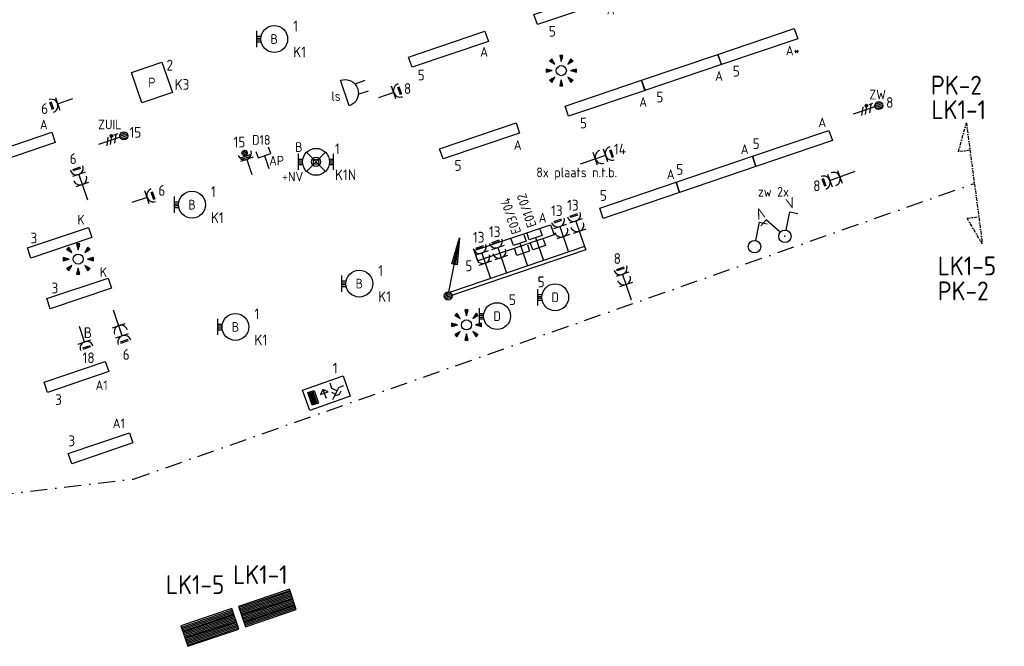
# Model space of a CAD drawing. Header units: millimetres. Extents: x -34400 to 195000, y -27609 to 98965.
# Tile 11 of 15: x 28414 to 46725, y 38890 to 50536. Entities that reach past the tile are written whole.
import ezdxf
from ezdxf.enums import TextEntityAlignment as Align

# ---------------------------------------------------------------- set-up
doc = ezdxf.new("R2010")
doc.units = ezdxf.units.MM
doc.header["$LTSCALE"] = 100
doc.linetypes.add('DASHDOT2', pattern=[12.7, 6.35, -3.175, 0, -3.175])
for name, color, linetype in [('EB62204-_ATTRIB', 2, 'Continuous'), ('EB62205-_ATTRIB', 2, 'Continuous'), ('EB63101-_ATTRIB', 2, 'Continuous'), ('EB63103-_ATTRIB', 2, 'Continuous'), ('EB6411--_ATTRIB', 2, 'Continuous'), ('EB6441--_ATTRIB', 2, 'Continuous'), ('EB6531--_ATTRIB', 2, 'Continuous'), ('EL6110--_CEN-NOODSTR', 3, 'Continuous'), ('EL61303-_WANDGOOT', 3, 'Continuous'), ('EL62203-_KRACHT-WCD230', 3, 'Continuous'), ('EL62204-_KRACHT-ASP230', 3, 'Continuous'), ('EL62205-_KRACHT-KAST', 3, 'Continuous'), ('EL63101-_LICHT-ARM', 3, 'Continuous'), ('EL63102-_LICHT-SCH', 3, 'Continuous'), ('EL63103-_LICHT-WCD230V', 3, 'Continuous'), ('EL63106-_LICHT-WCDPLAF', 3, 'Continuous'), ('EL63202-_NOODVRL-TXT', 3, 'Continuous'), ('EL63501-_NOODVRL-ARM', 3, 'Continuous'), ('EL6411--_DEURBEL', 3, 'Continuous'), ('EL6441--_DATACOM', 3, 'Continuous'), ('EL6531--_ZONWERING', 3, 'Continuous')]:
    doc.layers.add(name, color=color, linetype=linetype)
doc.layers.add('GRENS', color=210, linetype='DASHDOT2', lineweight=30)
doc.styles.add('2_0', font='iso', dxfattribs={"height": 200})
doc.styles.add('ISO', font='iso.shx', dxfattribs={"height": 220})
doc.styles.add('NORATT', font='iso.shx')
doc.styles.add('NORDIM', font='isocp.shx')

# ---------------------------------------------------------------- blocks, each defined once
blk = doc.blocks.new('ES3W1L')
for p, q in [((1.25, 0), (-1.25, 0)), ((-0.75, 1.25), (0.75, 1.25)), ((-0.75, 1), (0.75, 1)), ((0, 0), (0, -3))]:
    blk.add_line(p, q)
blk.add_arc((0, 1.25), 1.25, 180, 0)
at = {"style": 'NORATT'}
for tag, flags, p in [('VERMOGEN', 9, (-2.5, 3)), ('GROEP', 8, (0, 3)), ('SCHAK', 8, (2.5, 3)), ('GELIJK', 9, (5, 3)), ('KAST', 9, (7, 3)), ('TAL', 8, (2.5, 3))]:
    blk.add_attdef(tag, text='', height=1.8, rotation=90, dxfattribs=dict(at, flags=flags)).set_placement(p, align=Align.MIDDLE_CENTER)
at = {"style": 'NORATT', "flags": 8}
blk.add_attdef('DOEL', text='', height=1.8, rotation=90, dxfattribs=at).set_placement((-2.5, 3), align=Align.MIDDLE_LEFT)
at = {"style": 'NORATT', "flags": 9}
blk.add_attdef('M_CODE', text='', height=1.8, dxfattribs=at).set_placement((0, 0), align=Align.MIDDLE_CENTER)
blk = doc.blocks.new('ES3G10')
for p, q in [((-3.25, -1.5), (-3.25, 1.5)), ((-3.25, 0.52), (-2.44, 0.52)), ((-3.25, 0.17), (-2.49, 0.17)), ((-3.25, -0.17), (-2.49, -0.17)), ((-3.25, -0.52), (-2.44, -0.52))]:
    blk.add_line(p, q)
blk.add_circle((0, 0), 2.5)
at = {"style": 'NORATT', "flags": 9}
blk.add_attdef('GELIJK', text='', height=1.8, dxfattribs=at).set_placement((3.5, 5), align=Align.MIDDLE_CENTER)
at = {"color": 6, "style": 'NORATT'}
for tag, flags, p in [('SCHAK', 8, (3.5, 2.75)), ('A_CODE', 8, (0, 0)), ('GROEP', 8, (-3.5, -2.75)), ('KAST', 9, (3.5, -2.75))]:
    blk.add_attdef(tag, text='', height=1.8, dxfattribs=dict(at, flags=flags)).set_placement(p, align=Align.MIDDLE)
blk = doc.blocks.new('ES652141')
for p, q in [((-2.79, 2.51), (-2.26, 1.98)), ((-2.65, 2.65), (-1.59, 1.59)), ((-2.51, 2.79), (-1.98, 2.26)), ((-0.2, 3.75), (-0.2, 3)), ((0, 3.75), (0, 2.25)), ((0.2, 3.75), (0.2, 3)), ((2.65, 2.65), (1.59, 1.59)), ((2.51, 2.79), (1.98, 2.26)), ((2.79, 2.51), (2.26, 1.98)), ((-3.75, 0.2), (-3, 0.2)), ((-3.75, 0), (-2.25, 0)), ((3.75, 0), (2.25, 0)), ((3.75, 0.2), (3, 0.2)), ((-3.75, -0.2), (-3, -0.2)), ((-2.79, -2.51), (-2.26, -1.98)), ((-2.65, -2.65), (-1.59, -1.59)), ((-2.51, -2.79), (-1.98, -2.26)), ((0, -3.75), (0, -2.25)), ((2.65, -2.65), (1.59, -1.59)), ((2.51, -2.79), (1.98, -2.26)), ((2.79, -2.51), (2.26, -1.98)), ((3.75, -0.2), (3, -0.2)), ((-0.2, -3.75), (-0.2, -3)), ((0.2, -3.75), (0.2, -3))]:
    blk.add_line(p, q)
for points in [[(-1.59, 1.59), (-2.37, 2.93), (-2.93, 2.37)], [(0, 2.25), (0.4, 3.75), (-0.4, 3.75)], [(1.59, 1.59), (2.93, 2.37), (2.37, 2.93)], [(-2.25, 0), (-3.75, 0.4), (-3.75, -0.4)], [(2.25, 0), (3.75, -0.4), (3.75, 0.4)], [(-1.59, -1.59), (-2.93, -2.37), (-2.37, -2.93)], [(0, -2.25), (-0.4, -3.75), (0.4, -3.75)], [(1.59, -1.59), (2.37, -2.93), (2.93, -2.37)]]:
    blk.add_lwpolyline(points, close=True)
blk.add_circle((0, 0), 1.25)
at = {"style": 'NORATT'}
blk.add_attdef('NUMMER', text='', height=1.8, dxfattribs=at).set_placement((0, 5), align=Align.MIDDLE)
for tag, flags, p in [('PANEEL', 9, (0, 3)), ('CODE', 9, (1, 3.5)), ('GRP', 8, (0, -5)), ('RUIMTE', 9, (0, -7.5))]:
    blk.add_attdef(tag, text='', height=1.8, dxfattribs=dict(at, flags=flags)).set_placement(p, align=Align.MIDDLE_LEFT)
at = {"style": 'NORATT', "flags": 8}
blk.add_attdef('M_CODE', text='', height=1.8, dxfattribs=at).set_placement((0, 0), align=Align.MIDDLE_CENTER)
blk = doc.blocks.new('EJ3P31')
at = {"color": 0}
blk.add_lwpolyline([(-7.5, -1), (-7.5, 1), (7.5, 1), (7.5, -1)], close=True, dxfattribs=at)
at = {"style": 'NORATT', "flags": 9}
blk.add_attdef('GELIJK', text='', height=1.8, dxfattribs=at).set_placement((3.5, 5), align=Align.MIDDLE_CENTER)
at = {"color": 0, "style": 'NORATT'}
for tag, flags, p in [('A_CODE', 8, (-3.5, 2.75)), ('SCHAK', 8, (3.5, 2.75)), ('GROEP', 8, (-3.5, -2.75)), ('KAST', 9, (3.5, -2.75))]:
    blk.add_attdef(tag, text='', height=1.8, dxfattribs=dict(at, flags=flags)).set_placement(p, align=Align.MIDDLE)
blk = doc.blocks.new('ES111352')
at = {"color": 0}
blk.add_line((0, 1.5), (0, -3), dxfattribs=at)
for points in [[(-1.25, 2.75), (-1.25, 1.5), (1.25, 1.5), (1.25, 2.75)], [(-1.25, 0.75), (-1.25, -0.5), (1.25, -0.5), (1.25, 0.75)]]:
    blk.add_lwpolyline(points, dxfattribs=at)
at = {"color": 0, "style": 'NORATT', "flags": 8}
blk.add_attdef('NUMMER1', text='', height=1.8, rotation=90, dxfattribs=at).set_placement((-1.5, 4.5), align=Align.MIDDLE_LEFT)
at = {"style": 'NORATT', "flags": 8}
blk.add_attdef('NUMMER', text='', height=1.8, rotation=90, dxfattribs=at).set_placement((1.5, 4.5), align=Align.MIDDLE_LEFT)
at = {"style": 'NORATT'}
for tag, flags, p in [('PANEEL', 9, (0, 3)), ('CODE', 9, (1, 3.5)), ('GRP', 8, (0, -5)), ('RUIMTE', 9, (0, -7.5))]:
    blk.add_attdef(tag, text='', height=1.8, dxfattribs=dict(at, flags=flags)).set_placement(p, align=Align.MIDDLE_LEFT)
at = {"style": 'NORATT', "flags": 8}
blk.add_attdef('M_CODE', text='', height=1.8, dxfattribs=at).set_placement((0, 0), align=Align.MIDDLE_CENTER)
blk = doc.blocks.new('ES3W2L')
for p, q in [((1.25, 2), (-1.25, 2)), ((-0.75, 3.25), (0.75, 3.25)), ((-0.75, 3), (0.75, 3)), ((0, 2), (0, -3)), ((1.25, 0), (-1.25, 0))]:
    blk.add_line(p, q)
for centre in [(0, 3.25), (0, 1.25)]:
    blk.add_arc(centre, 1.25, 180, 0)
at = {"style": 'NORATT'}
for tag, flags, p in [('VERMOGEN', 9, (-2.5, 5)), ('GELIJKI', 9, (5, 5)), ('GROEP', 8, (0, 5)), ('SCHAK', 8, (2.5, 5)), ('GELIJK', 9, (5, 5)), ('KAST', 9, (7, 5)), ('TAL', 8, (2.5, 5))]:
    blk.add_attdef(tag, text='', height=1.8, rotation=90, dxfattribs=dict(at, flags=flags)).set_placement(p, align=Align.MIDDLE_CENTER)
at = {"style": 'NORATT', "flags": 8}
blk.add_attdef('DOEL', text='', height=1.8, rotation=90, dxfattribs=at).set_placement((-2.5, 5), align=Align.MIDDLE_LEFT)
at = {"style": 'NORATT'}
for tag, height, flags, p in [('GROEPI', 1.8, 9, (0, 9.5)), ('CODE', 3.5, 8, (0, 4.5)), ('M_CODE', 1.8, 9, (0, 0)), ('VERMOGENI', 1.8, 9, (0, -9.5)), ('DOELI', 1.8, 9, (0, -11.5))]:
    blk.add_attdef(tag, text='', height=height, dxfattribs=dict(at, flags=flags)).set_placement(p, align=Align.MIDDLE_CENTER)
blk = doc.blocks.new('EJ3P21')
at = {"color": 0}
blk.add_lwpolyline([(-6, -1), (-6, 1), (6, 1), (6, -1)], close=True, dxfattribs=at)
at = {"style": 'NORATT'}
for tag, height, flags, p in [('GROEPI', 1.8, 9, (0, 9.5)), ('CODE', 3.5, 8, (0, 4.5)), ('GELIJK', 1.8, 9, (3.5, 5)), ('M_CODE', 1.8, 9, (0, 0)), ('VERMOGEN', 1.8, 9, (0, -5.5)), ('DOEL', 1.8, 9, (0, -7.5)), ('VERMOGENI', 1.8, 9, (0, -9.5)), ('DOELI', 1.8, 9, (0, -11.5))]:
    blk.add_attdef(tag, text='', height=height, dxfattribs=dict(at, flags=flags)).set_placement(p, align=Align.MIDDLE_CENTER)
at = {"style": 'NORATT', "flags": 9}
for tag in ['GELIJKI', 'TAL']:
    blk.add_attdef(tag, text='', height=1.8, rotation=90, dxfattribs=at).set_placement((5, 2.75), align=Align.MIDDLE_CENTER)
at = {"style": 'NORATT'}
for tag, flags, p in [('SCHAK', 8, (3.5, 2.8)), ('A_CODE', 8, (0, 0)), ('GROEP', 8, (-3.5, -2.8)), ('KAST', 9, (3.5, -2.8))]:
    blk.add_attdef(tag, text='', height=1.8, dxfattribs=dict(at, flags=flags)).set_placement(p, align=Align.MIDDLE)
blk = doc.blocks.new('EJ3P13')
at = {"color": 0}
blk.add_lwpolyline([(-3, -3), (-3, 3), (3, 3), (3, -3)], close=True, dxfattribs=at)
at = {"style": 'NORATT', "flags": 9}
blk.add_attdef('GELIJK', text='', height=1.8, dxfattribs=at).set_placement((3.5, 5), align=Align.MIDDLE_CENTER)
at = {"color": 0, "style": 'NORATT'}
for tag, flags, p in [('SCHAK', 8, (3.5, 4.75)), ('A_CODE', 8, (0, 0)), ('GROEP', 8, (-3.5, -4.75)), ('KAST', 9, (3.5, -4.75))]:
    blk.add_attdef(tag, text='', height=1.8, dxfattribs=dict(at, flags=flags)).set_placement(p, align=Align.MIDDLE)
blk = doc.blocks.new('ES3W1Q')
at = {"color": 0}
for p, q in [((1.25, 0), (-1.25, 0)), ((1.07, 0.6), (-1.07, 0.6)), ((0.81, 0.3), (-0.81, 0.3)), ((0.5, 1.25), (-0.5, 1.25)), ((0.43, 1.5), (-0.43, 1.5)), ((0.43, 1), (-0.43, 1)), ((0, 0), (0, -3))]:
    blk.add_line(p, q, dxfattribs=at)
blk.add_circle((0, 1.25), 0.5, dxfattribs=at)
blk.add_arc((0, 1.25), 1.25, 180, 0, dxfattribs=at)
at = {"color": 0, "style": 'NORATT'}
for tag, flags, p in [('VERMOGEN', 9, (-2.5, 2.5)), ('GROEP', 8, (0, 3.5)), ('KAST', 9, (2.5, 2.5)), ('SCHAK', 8, (-1.5, -1.5)), ('TAL', 8, (1.6, -1.65))]:
    blk.add_attdef(tag, text='', height=1.8, rotation=90, dxfattribs=dict(at, flags=flags)).set_placement(p, align=Align.MIDDLE)
at = {"style": 'NORATT', "width": 0.7, "flags": 8}
blk.add_attdef('DOEL', text='', height=1.8, rotation=90, dxfattribs=at).set_placement((-2.5, 3.5), align=Align.MIDDLE_LEFT)
at = {"style": 'NORATT', "flags": 9}
blk.add_attdef('GELIJK', text='', height=1.8, rotation=90, dxfattribs=at).set_placement((5, 3.5), align=Align.MIDDLE_CENTER)
blk.add_attdef('M_CODE', text='', height=1.8, dxfattribs=at).set_placement((0, 0), align=Align.MIDDLE_CENTER)
blk = doc.blocks.new('ES111351')
blk.add_line((0, -0.5), (0, -3))
blk.add_lwpolyline([(-1.25, 0.75), (-1.25, -0.5), (1.25, -0.5), (1.25, 0.75)])
at = {"style": 'NORATT', "flags": 8}
blk.add_attdef('NUMMER', text='', height=1.8, rotation=90, dxfattribs=at).set_placement((0, 2.5), align=Align.MIDDLE_LEFT)
at = {"style": 'NORATT'}
for tag, flags, p in [('PANEEL', 9, (0, 3)), ('CODE', 9, (1, 3.5)), ('GRP', 8, (0, -5)), ('RUIMTE', 9, (0, -7.5))]:
    blk.add_attdef(tag, text='', height=1.8, dxfattribs=dict(at, flags=flags)).set_placement(p, align=Align.MIDDLE_LEFT)
at = {"style": 'NORATT', "flags": 8}
blk.add_attdef('M_CODE', text='', height=1.8, dxfattribs=at).set_placement((0, 0), align=Align.MIDDLE_CENTER)
blk = doc.blocks.new('ES3N026')
for p, q in [((-1.5, 0.75), (-1, 0.25)), ((0.38, -0.88), (0.38, 0.87)), ((2.25, 1.25), (2.25, -1.25)), ((2.5, 1.25), (2.5, -1.25)), ((2.75, 1.25), (2.75, -1.25)), ((3, 1.25), (3, -1.25))]:
    blk.add_line(p, q)
for points in [[(4.01, 2.01), (4.01, -1.98), (-3.99, -1.98), (-3.99, 2.01)], [(3.25, -1.25), (2, -1.25), (2, 1.25), (3.25, 1.25)], [(0.38, -0.88), (1.12, -0.13), (-0.37, -0.13)]]:
    blk.add_lwpolyline(points, close=True)
for points in [[(-0.75, 1.5), (-2.5, -0.25), (-3.5, -0.25)], [(-1.25, 1), (-2.25, 1), (-2.75, 0.5)], [(-2, 0.25), (-1.25, -0.5), (-1.25, -1.5)]]:
    blk.add_lwpolyline(points)
at = {"style": 'NORATT'}
for tag, height, flags, p in [('GROEPI', 1.8, 9, (0, 9.5)), ('CODE', 3.5, 8, (0, 4.5)), ('A_CODE', 1.8, 8, (-3.5, 3.5)), ('NUMMER', 1.8, 8, (3.5, 3.5)), ('SCHAK', 1.8, 8, (3.5, 2.75)), ('M_CODE', 1.8, 9, (0, 0)), ('GROEP', 1.8, 8, (-3.5, -3.5)), ('KAST', 1.8, 9, (3.5, -3.5)), ('VERMOGEN', 1.8, 9, (0, -5.5)), ('DOEL', 1.8, 9, (0, -7.5)), ('VERMOGENI', 1.8, 9, (0, -9.5)), ('DOELI', 1.8, 9, (0, -11.5))]:
    blk.add_attdef(tag, text='', height=height, dxfattribs=dict(at, flags=flags)).set_placement(p, align=Align.MIDDLE_CENTER)
at = {"style": 'NORATT', "flags": 9}
for tag in ['GELIJKI', 'TAL']:
    blk.add_attdef(tag, text='', height=1.8, rotation=90, dxfattribs=at).set_placement((5, 3.76), align=Align.MIDDLE_CENTER)
blk = doc.blocks.new('ES081010')
at = {"color": 0}
for p, q in [((-1, 0), (-1, -2)), ((1, -2), (1, 0))]:
    blk.add_line(p, q, dxfattribs=at)
blk.add_lwpolyline([(-2.5, 2.25), (2.5, 2.25, -1)], format="xyb", close=True, dxfattribs=at)
at = {"color": 0, "style": 'NORATT', "flags": 8}
for tag, p in [('NUMMER', (0, 6.75)), ('SCHAK', (0, 4))]:
    blk.add_attdef(tag, text='', height=1.8, dxfattribs=at).set_placement(p, align=Align.MIDDLE)
at = {"style": 'NORATT'}
for tag, flags, p in [('PANEEL', 9, (0, 3)), ('CODE', 9, (1, 3.5)), ('GRP', 8, (0, -5)), ('RUIMTE', 9, (0, -7.5))]:
    blk.add_attdef(tag, text='', height=1.8, dxfattribs=dict(at, flags=flags)).set_placement(p, align=Align.MIDDLE_LEFT)
at = {"style": 'NORATT', "flags": 8}
blk.add_attdef('M_CODE', text='', height=1.8, dxfattribs=at).set_placement((0, 0), align=Align.MIDDLE_CENTER)
blk = doc.blocks.new('ES3X5')
at = {"color": 0}
for p, q in [((-0.45, 1.4), (-0.45, 2.6)), ((-0.15, 1.27), (-0.15, 2.73)), ((0.15, 1.27), (0.15, 2.73)), ((0.45, 1.4), (0.45, 2.6)), ((0, 1.25), (0, -3))]:
    blk.add_line(p, q, dxfattribs=at)
at = {"color": 1}
for p, q in [((-0.88, -0.38), (-0.88, 0.01)), ((-0.78, -0.42), (-0.78, 0.06)), ((-0.73, 1.04), (-0.73, 0.3)), ((-0.73, 0.67), (0.73, -0.07)), ((-0.69, -0.42), (-0.69, 0.06)), ((-0.59, -0.38), (-0.59, 0.01)), ((-0.73, -0.18), (0.73, -0.92)), ((-0.73, -0.88), (0.73, -1.62))]:
    blk.add_line(p, q, dxfattribs=at)
at = {"color": 0}
blk.add_circle((0, 2), 0.75, dxfattribs=at)
at = {"color": 1}
blk.add_circle((-0.73, -0.18), 0.245, dxfattribs=at)
at = {"style": 'NORATT'}
for tag, flags, p in [('VERMOGEN', 9, (-2.5, 4.5)), ('GROEP', 8, (0, 4.5)), ('SCHAK', 8, (2.5, 4.5)), ('KAST', 9, (7, 4.5)), ('DOEL', 8, (-2.5, 1))]:
    blk.add_attdef(tag, text='', height=1.8, rotation=90, dxfattribs=dict(at, flags=flags)).set_placement(p, align=Align.MIDDLE_LEFT)
for tag, flags, p in [('GELIJK', 9, (5, 4.5)), ('TAL', 8, (2.5, 4.5))]:
    blk.add_attdef(tag, text='', height=1.8, rotation=90, dxfattribs=dict(at, flags=flags)).set_placement(p, align=Align.MIDDLE_CENTER)
at = {"style": 'NORATT', "flags": 9}
blk.add_attdef('M_CODE', text='', height=1.8, dxfattribs=at).set_placement((0, 0), align=Align.MIDDLE_CENTER)
blk = doc.blocks.new('ES3SZ')
at = {"color": 0}
for points in [[(-0.58, 1), (-2.31, 4), (-3.61, 3.25)], [(0.58, 1), (2.31, 4), (3.61, 3.25)]]:
    blk.add_lwpolyline(points, dxfattribs=at)
blk.add_circle((0, 0), 1.15, dxfattribs=at)
blk.add_point((0, 0), dxfattribs=at)
blk.add_point((0, 0), dxfattribs=at)
at = {"color": 2, "style": 'ISO'}
blk.add_text('V', height=2, rotation=180, dxfattribs=at).set_placement((-3, 5.5), align=Align.MIDDLE_CENTER)
blk.add_text('V', height=2, dxfattribs=at).set_placement((3, 5.5), align=Align.MIDDLE_CENTER)
at = {"style": 'NORATT'}
for tag, flags, p in [('SCHAK', 8, (3, 5.5)), ('KAST', 9, (-3, 0.5)), ('M_CODE', 8, (0, 0)), ('DOEL', 9, (-3, -2)), ('GROEP', 9, (-3, -4.5))]:
    blk.add_attdef(tag, text='', height=1.8, dxfattribs=dict(at, flags=flags)).set_placement(p, align=Align.MIDDLE_CENTER)
for tag, flags, p in [('PANEEL', 9, (0, 3)), ('CODE', 9, (1, 3.5)), ('GRP', 8, (0, -5)), ('RUIMTE', 9, (0, -7.5))]:
    blk.add_attdef(tag, text='', height=1.8, dxfattribs=dict(at, flags=flags)).set_placement(p, align=Align.MIDDLE_LEFT)
blk = doc.blocks.new('ES3S1')
blk.add_lwpolyline([(0.58, 1), (2.31, 4), (3.61, 3.25)])
blk.add_circle((0, 0), 1.15)
at = {"style": 'NORATT'}
for tag, flags, p in [('SCHAK', 8, (3, 5.5)), ('KAST', 9, (-3, 0.5)), ('M_CODE', 9, (0, 0)), ('DOEL', 9, (-3, -2)), ('GROEP', 9, (-3, -4.5))]:
    blk.add_attdef(tag, text='', height=1.8, dxfattribs=dict(at, flags=flags)).set_placement(p, align=Align.MIDDLE_CENTER)
blk = doc.blocks.new('EJ3T01')
at = {"color": 0}
for p, q in [((-3.25, -1.5), (-3.25, 1.5)), ((-3.25, 0.52), (-2.44, 0.52)), ((-3.25, 0.17), (-2.49, 0.17)), ((-1.77, 1.77), (1.77, -1.77)), ((1.77, 1.77), (-1.77, -1.77)), ((2.44, 0.52), (3.25, 0.52)), ((2.49, 0.17), (3.25, 0.17)), ((3.25, -1.5), (3.25, 1.5)), ((-3.25, -0.17), (-2.49, -0.17)), ((-3.25, -0.52), (-2.44, -0.52)), ((2.44, -0.52), (3.25, -0.52)), ((2.49, -0.17), (3.25, -0.17))]:
    blk.add_line(p, q, dxfattribs=at)
blk.add_lwpolyline([(1.77, -1.77), (1.75, -1.75)], dxfattribs=at)
for radius in [2.5, 0.85, 0.5]:
    blk.add_circle((0, 0), radius, dxfattribs=at)
at = {"style": 'NORATT', "flags": 9}
blk.add_attdef('GELIJK', text='', height=1.8, dxfattribs=at).set_placement((3.5, 5), align=Align.MIDDLE_CENTER)
at = {"color": 0, "style": 'NORATT'}
for tag, flags, p in [('A_CODE', 8, (-3.5, 2.75)), ('SCHAK', 8, (3.5, 2.75)), ('GROEP', 8, (-3.5, -2.75)), ('KAST', 9, (3.5, -2.75))]:
    blk.add_attdef(tag, text='', height=1.8, dxfattribs=dict(at, flags=flags)).set_placement(p, align=Align.MIDDLE)
blk = doc.blocks.new('ES111261')
at = {"color": 0}
for p, q in [((-5, 1.75), (5, 1.75)), ((-5, 1.5), (5, 1.5)), ((-5, 1.25), (5, 1.25)), ((-5, 1), (5, 1)), ((-5, 0.75), (5, 0.75)), ((-5, 0.5), (5, 0.5)), ((-5, 0.25), (5, 0.25)), ((-5, 0), (5, 0)), ((-5, -0.25), (5, -0.25)), ((-5, -0.5), (5, -0.5)), ((-5, -0.75), (5, -0.75)), ((-5, -1), (5, -1)), ((-5, -1.25), (5, -1.25)), ((-5, -1.5), (5, -1.5)), ((-5, -1.75), (5, -1.75)), ((-5, -2), (5, -2))]:
    blk.add_line(p, q, dxfattribs=at)
blk.add_lwpolyline([(-5, -2), (5, -2), (5, 2), (-5, 2)], close=True, dxfattribs=at)
at = {"style": 'NORATT'}
for tag, height, flags, p in [('GROEPI', 1.8, 9, (0, 9.5)), ('GROEP', 1.8, 8, (0, 7.5)), ('CODE', 3.5, 8, (0, 4.5)), ('M_CODE', 1.8, 9, (0, 0)), ('KAST', 1.8, 9, (0, -3.5)), ('VERMOGEN', 1.8, 9, (0, -5.5)), ('DOEL', 1.8, 9, (0, -7.5)), ('VERMOGENI', 1.8, 9, (0, -9.5)), ('DOELI', 1.8, 9, (0, -11.5))]:
    blk.add_attdef(tag, text='', height=height, dxfattribs=dict(at, flags=flags)).set_placement(p, align=Align.MIDDLE_CENTER)
at = {"style": 'NORATT', "flags": 9}
for tag in ['GELIJKI', 'TAL']:
    blk.add_attdef(tag, text='', height=1.8, rotation=90, dxfattribs=at).set_placement((5, 3.75), align=Align.MIDDLE_CENTER)
at = {"color": 0, "style": 'NORATT', "flags": 9}
blk.add_attdef('RUIMTE', text='', height=1.8, dxfattribs=at).set_placement((0, -9.5), align=Align.MIDDLE)
blk = doc.blocks.new('WGE')
blk.add_lwpolyline([(-1, -0.5), (0, -0.5), (0, 0.5), (-1, 0.5)])
at = {"style": '2_0', "flags": 9}
for tag in ['HULPSTUK', 'SCHOT']:
    blk.add_attdef(tag, text='', height=0.5, dxfattribs=at).set_placement((0, 0), align=Align.MIDDLE)
blk = doc.blocks.new('ES111201')
at = {"color": 0}
for p, q in [((0.38, 0.65), (5.5, 9.53)), ((0.73, 0.15), (-0.73, 0.15)), ((0.6, 0.45), (-0.6, 0.45)), ((0.73, -0.15), (-0.73, -0.15)), ((0.6, -0.45), (-0.6, -0.45))]:
    blk.add_line(p, q, dxfattribs=at)
for points in [[(2.57, 5.45), (5.5, 9.53), (3.43, 4.95)], [(3.22, 5.07), (4.63, 8.01), (2.78, 5.32)]]:
    blk.add_lwpolyline(points, close=True, dxfattribs=at)
blk.add_circle((0, 0), 0.75, dxfattribs=at)
at = {"style": 'NORATT', "flags": 9}
for tag in ['GELIJKI', 'TAL']:
    blk.add_attdef(tag, text='', height=1.8, rotation=90, dxfattribs=at).set_placement((5, 11.28), align=Align.MIDDLE_CENTER)
at = {"style": 'NORATT'}
for tag, height, flags, p in [('GROEPI', 1.8, 9, (0, 9.5)), ('GROEP', 1.8, 8, (0, 7.5)), ('CODE', 3.5, 8, (0, 4.5)), ('M_CODE', 1.8, 8, (0, 0)), ('KAST', 1.8, 9, (0, -3.5)), ('VERMOGEN', 1.8, 9, (0, -5.5)), ('DOEL', 1.8, 9, (0, -7.5)), ('VERMOGENI', 1.8, 9, (0, -9.5)), ('DOELI', 1.8, 9, (0, -11.5))]:
    blk.add_attdef(tag, text='', height=height, dxfattribs=dict(at, flags=flags)).set_placement(p, align=Align.MIDDLE_CENTER)

msp = doc.modelspace()

# ---------------------------------------------------------------- linework, layer by layer
at = {"layer": 'EL61303-_WANDGOOT'}
for points in [[(38920, 46319), (36462, 45485)], [(38920, 46319), (38941, 46258)]]:
    msp.add_lwpolyline(points, dxfattribs=at)
at = {"layer": 'EL61303-_WANDGOOT', "elevation": -120}
msp.add_lwpolyline([(38941, 46258), (36482, 45423)], dxfattribs=at)
at = {"layer": 'GRENS', "ltscale": 0.1, "elevation": -16800}
msp.add_lwpolyline([(46086, 48109), (45872, 48081), (46021, 48621), (46318, 46362), (46034, 46846), (46249, 46874)], dxfattribs=at)
at = {"layer": 'GRENS', "ltscale": 0.5, "elevation": -16800}
msp.add_lwpolyline([(22306, 41023), (30530, 41998), (46169, 47492)], dxfattribs=at)

# ---------------------------------------------------------------- block references
at = {"layer": 'EL6110--_CEN-NOODSTR', "xscale": 99.99999999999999, "yscale": 99.99999999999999, "zscale": 99.99999999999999, "rotation": 18.7499999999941}
msp.add_blockref('ES3W2L', (29577, 47470, -16800), dxfattribs=at)
at = {"layer": 'EL61303-_WANDGOOT'}
for name, p, xscale, yscale, zscale, rotation in [('ES111201', (36382, 45401, -120), 100, 100, 100, 18.75000000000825), ('WGE', (36358, 45415, -120), 120, 65, 120, 198.7500000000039)]:
    msp.add_blockref(name, p, dxfattribs=dict(at, xscale=xscale, yscale=yscale, zscale=zscale, rotation=rotation))
at = {"layer": 'EL62203-_KRACHT-WCD230', "xscale": 100, "yscale": 100, "zscale": 100, "rotation": 288.7499999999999}
msp.add_blockref('ES3W1L', (35372, 49183, -16800), dxfattribs=at)
at = {"layer": 'EL62204-_KRACHT-ASP230'}
ref = msp.add_blockref('ES3X5', (44201, 48875, -16800), dxfattribs=dict(at, xscale=100, yscale=100, zscale=100, rotation=288.7499999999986))
ref.add_attrib('DOEL', 'ZW', dxfattribs={"layer": 'EB62204-_ATTRIB', "color": 1, "height": 180, "style": 'NORATT', "flags": 8}).set_placement((44215, 49144, -16800), align=Align.MIDDLE_LEFT)
ref = msp.add_blockref('ES3X5', (30162, 48314, -16800), dxfattribs=dict(at, xscale=100, yscale=100, zscale=100, rotation=288.7499999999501))
ref.add_attrib('DOEL', 'ZUIL', dxfattribs={"layer": 'EB62204-_ATTRIB', "color": 1, "height": 180, "style": 'NORATT', "flags": 8}).set_placement((29873, 48589, -16800), align=Align.MIDDLE_LEFT)
at = {"layer": 'EL62205-_KRACHT-KAST'}
ref = msp.add_blockref('ES111261', (33021, 39603, -16800), dxfattribs=dict(at, xscale=99.99999999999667, yscale=99.99999999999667, zscale=99.99999999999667, rotation=18.7503157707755))
ref.add_attrib('CODE', 'LK1-1', dxfattribs={"layer": 'EB62205-_ATTRIB', "color": 3, "height": 350, "style": 'NORATT', "flags": 8}).set_placement((32890, 40223, -16800), align=Align.MIDDLE_CENTER)
ref = msp.add_blockref('ES111261', (31951, 39240, -16800), dxfattribs=dict(at, xscale=99.99999999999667, yscale=99.99999999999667, zscale=99.99999999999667, rotation=18.7503157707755))
ref.add_attrib('CODE', 'LK1-5', dxfattribs={"layer": 'EB62205-_ATTRIB', "color": 3, "height": 350, "style": 'NORATT', "flags": 8}).set_placement((31677, 40036, -16800), align=Align.MIDDLE_CENTER)
at = {"layer": 'EL63101-_LICHT-ARM'}
ref = msp.add_blockref('EJ3P31', (38721, 50779), dxfattribs=dict(at, xscale=99.99999999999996, yscale=99.99999999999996, zscale=99.99999999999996, rotation=18.70000000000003))
ref.add_attrib('A_CODE', 'A', dxfattribs={"layer": 'EB63101-_ATTRIB', "color": 1, "height": 180, "style": 'NORATT', "flags": 8}).set_placement((39407, 50725), align=Align.MIDDLE)
ref = msp.add_blockref('ES3G10', (33148, 50177, -14400), dxfattribs=dict(at, xscale=100, yscale=100, zscale=100))
ref.add_attrib('A_CODE', 'B', dxfattribs={"layer": 'EB63101-_ATTRIB', "color": 1, "height": 180, "style": 'NORATT', "flags": 8}).set_placement((33148, 50177, -14400), align=Align.MIDDLE)
ref = msp.add_blockref('EJ3P31', (42142, 50036), dxfattribs=dict(at, xscale=100.0000000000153, yscale=100.0000000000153, zscale=100.0000000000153, rotation=18.69999999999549))
ref.add_attrib('A_CODE', 'A*', dxfattribs={"layer": 'EB63101-_ATTRIB', "color": 1, "height": 180, "style": 'NORATT', "flags": 8}).set_placement((42790, 49962), align=Align.MIDDLE)
ref = msp.add_blockref('EJ3P31', (36389, 49987), dxfattribs=dict(at, xscale=100.0000000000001, yscale=100.0000000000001, zscale=100.0000000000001, rotation=18.70000000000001))
ref.add_attrib('A_CODE', 'A', dxfattribs={"layer": 'EB63101-_ATTRIB', "color": 1, "height": 180, "style": 'NORATT', "flags": 8}).set_placement((37051, 49939), align=Align.MIDDLE)
at = {"layer": 'EL63101-_LICHT-ARM', "xscale": 75, "yscale": 75, "zscale": 75}
for p in [(38487, 49589, -16800), (29504, 46087, -16800), (36724, 44863, -16800)]:
    msp.add_blockref('ES652141', p, dxfattribs=at)
at = {"layer": 'EL63101-_LICHT-ARM'}
ref = msp.add_blockref('EJ3P31', (40721, 49555), dxfattribs=dict(at, xscale=100.0000000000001, yscale=100.0000000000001, zscale=100.0000000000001, rotation=18.6999999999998))
ref.add_attrib('A_CODE', 'A', dxfattribs={"layer": 'EB63101-_ATTRIB', "color": 1, "height": 180, "style": 'NORATT', "flags": 8}).set_placement((41420, 49490), align=Align.MIDDLE)
ref = msp.add_blockref('EJ3P13', (30873, 49369), dxfattribs=dict(at, xscale=100, yscale=100, zscale=100, rotation=18.74999999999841))
ref.add_attrib('A_CODE', 'P', dxfattribs={"layer": 'EB63101-_ATTRIB', "color": 1, "height": 180, "style": 'NORATT', "flags": 8}).set_placement((30873, 49369), align=Align.MIDDLE)
ref = msp.add_blockref('EJ3P31', (39301, 49075), dxfattribs=dict(at, xscale=99.99999999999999, yscale=99.99999999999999, zscale=99.99999999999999, rotation=18.70000000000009))
ref.add_attrib('A_CODE', 'A', dxfattribs={"layer": 'EB63101-_ATTRIB', "color": 1, "height": 180, "style": 'NORATT', "flags": 8}).set_placement((40009, 49006), align=Align.MIDDLE)
ref = msp.add_blockref('EJ3P31', (42786, 48143), dxfattribs=dict(at, xscale=99.99999999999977, yscale=99.99999999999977, zscale=99.99999999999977, rotation=18.70000000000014))
ref.add_attrib('A_CODE', 'A', dxfattribs={"layer": 'EB63101-_ATTRIB', "color": 1, "height": 180, "style": 'NORATT', "flags": 8}).set_placement((43340, 48627), align=Align.MIDDLE)
ref = msp.add_blockref('EJ3P31', (28335, 48109), dxfattribs=dict(at, xscale=99.99999999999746, yscale=99.99999999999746, zscale=99.99999999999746, rotation=18.80000000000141))
ref.add_attrib('A_CODE', 'A', dxfattribs={"layer": 'EB63101-_ATTRIB', "color": 1, "height": 180, "style": 'NORATT', "flags": 8}).set_placement((28862, 48585), align=Align.MIDDLE)
ref = msp.add_blockref('EJ3P31', (36967, 48284), dxfattribs=dict(at, xscale=100.0000000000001, yscale=100.0000000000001, zscale=100.0000000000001, rotation=18.70000000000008))
ref.add_attrib('A_CODE', 'A', dxfattribs={"layer": 'EB63101-_ATTRIB', "color": 1, "height": 180, "style": 'NORATT', "flags": 8}).set_placement((37676, 48207), align=Align.MIDDLE)
ref = msp.add_blockref('EJ3P31', (41365, 47662), dxfattribs=dict(at, xscale=100.0000000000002, yscale=100.0000000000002, zscale=100.0000000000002, rotation=18.70000000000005))
ref.add_attrib('A_CODE', 'A', dxfattribs={"layer": 'EB63101-_ATTRIB', "color": 1, "height": 180, "style": 'NORATT', "flags": 8}).set_placement((41896, 48129), align=Align.MIDDLE)
ref = msp.add_blockref('EJ3P31', (39945, 47179), dxfattribs=dict(at, xscale=99.99999999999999, yscale=99.99999999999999, zscale=99.99999999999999, rotation=18.70000000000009))
ref.add_attrib('A_CODE', 'A', dxfattribs={"layer": 'EB63101-_ATTRIB', "color": 1, "height": 180, "style": 'NORATT', "flags": 8}).set_placement((40521, 47663), align=Align.MIDDLE)
ref = msp.add_blockref('ES3G10', (31619, 47098, -14400), dxfattribs=dict(at, xscale=100, yscale=100, zscale=100))
ref.add_attrib('A_CODE', 'B', dxfattribs={"layer": 'EB63101-_ATTRIB', "color": 1, "height": 180, "style": 'NORATT', "flags": 8}).set_placement((31619, 47098, -14400), align=Align.MIDDLE)
ref = msp.add_blockref('EJ3P21', (29158, 46391, -33600), dxfattribs=dict(at, xscale=99.99999999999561, yscale=99.99999999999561, zscale=99.99999999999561, rotation=18.39999999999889))
ref.add_attrib('A_CODE', 'K', dxfattribs={"layer": 'EB63101-_ATTRIB', "color": 1, "height": 180, "style": 'NORATT', "flags": 8}).set_placement((29555, 46818, -33600), align=Align.MIDDLE)
ref = msp.add_blockref('EJ3P31', (37610, 46390), dxfattribs=dict(at, xscale=99.99999999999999, yscale=99.99999999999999, zscale=99.99999999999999, rotation=18.70000000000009))
ref.add_attrib('A_CODE', 'A', dxfattribs={"layer": 'EB63101-_ATTRIB', "color": 1, "height": 180, "style": 'NORATT', "flags": 8}).set_placement((38139, 46857), align=Align.MIDDLE)
ref = msp.add_blockref('EJ3P21', (29522, 45449, -16800), dxfattribs=dict(at, xscale=99.99999999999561, yscale=99.99999999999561, zscale=99.99999999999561, rotation=18.39999999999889))
ref.add_attrib('A_CODE', 'K', dxfattribs={"layer": 'EB63101-_ATTRIB', "color": 1, "height": 180, "style": 'NORATT', "flags": 8}).set_placement((29972, 45845, -16800), align=Align.MIDDLE)
ref = msp.add_blockref('ES3G10', (34730, 45631, -14400), dxfattribs=dict(at, xscale=100, yscale=100, zscale=100))
ref.add_attrib('A_CODE', 'B', dxfattribs={"layer": 'EB63101-_ATTRIB', "color": 1, "height": 180, "style": 'NORATT', "flags": 8}).set_placement((34730, 45631, -14400), align=Align.MIDDLE)
ref = msp.add_blockref('ES3G10', (38373, 45377), dxfattribs=dict(at, xscale=100, yscale=100, zscale=100))
ref.add_attrib('A_CODE', 'D', dxfattribs={"layer": 'EB63101-_ATTRIB', "color": 1, "height": 180, "style": 'NORATT', "flags": 8}).set_placement((38373, 45377), align=Align.MIDDLE)
ref = msp.add_blockref('ES3G10', (37293, 45026), dxfattribs=dict(at, xscale=100, yscale=100, zscale=100))
ref.add_attrib('A_CODE', 'D', dxfattribs={"layer": 'EB63101-_ATTRIB', "color": 1, "height": 180, "style": 'NORATT', "flags": 8}).set_placement((37293, 45026), align=Align.MIDDLE)
ref = msp.add_blockref('ES3G10', (32427, 44826, -16800), dxfattribs=dict(at, xscale=100, yscale=100, zscale=100))
ref.add_attrib('A_CODE', 'B', dxfattribs={"layer": 'EB63101-_ATTRIB', "color": 1, "height": 180, "style": 'NORATT', "flags": 8}).set_placement((32427, 44826, -16800), align=Align.MIDDLE)
ref = msp.add_blockref('EJ3P21', (29469, 43897), dxfattribs=dict(at, xscale=99.99999999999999, yscale=99.99999999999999, zscale=99.99999999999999, rotation=18.7))
ref.add_attrib('A_CODE', 'A1', dxfattribs={"layer": 'EB63101-_ATTRIB', "color": 1, "height": 180, "style": 'NORATT', "flags": 8}).set_placement((29938, 43740), align=Align.MIDDLE)
ref = msp.add_blockref('EJ3P21', (29918, 42571), dxfattribs=dict(at, xscale=100, yscale=100, zscale=100, rotation=18.69999999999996))
ref.add_attrib('A_CODE', 'A1', dxfattribs={"layer": 'EB63101-_ATTRIB', "color": 1, "height": 180, "style": 'NORATT', "flags": 8}).set_placement((30258, 43034), align=Align.MIDDLE)
at = {"layer": 'EL63102-_LICHT-SCH', "xscale": 100, "yscale": 100, "zscale": 100, "rotation": 18.74999999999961}
msp.add_blockref('ES3S1', (42080, 46318, -15600), dxfattribs=at)
at = {"layer": 'EL63103-_LICHT-WCD230V'}
for name, p, xscale, yscale, zscale, rotation in [('ES3W1L', (29120, 48973, -15750), 100, 100, 100, 108.7500000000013), ('ES3W2L', (43668, 47616, -15750), 100, 100, 100, 109.8451588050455), ('ES3W1L', (30784, 47234), 100.0000000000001, 100.0000000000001, 100.0000000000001, 288.7499999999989), ('ES3W2L', (38823, 46603), 99.99999999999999, 99.99999999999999, 99.99999999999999, 18.7499999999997), ('ES3W2L', (38525, 46502), 99.99999999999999, 99.99999999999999, 99.99999999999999, 18.7499999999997), ('ES3W2L', (37072, 46008), 99.99999999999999, 99.99999999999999, 99.99999999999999, 18.7499999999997), ('ES3W2L', (37370, 46110), 99.99999999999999, 99.99999999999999, 99.99999999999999, 18.7499999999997), ('ES3W2L', (39690, 45612, -15750), 99.99999999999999, 99.99999999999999, 99.99999999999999, 18.7499999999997), ('ES3W2L', (30257, 44850, -31500), 99.99999999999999, 99.99999999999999, 99.99999999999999, 198.7499999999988), ('ES3W1L', (29622, 44547, -16800), 100.0000000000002, 100.0000000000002, 100.0000000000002, 198.7499999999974)]:
    msp.add_blockref(name, p, dxfattribs=dict(at, xscale=xscale, yscale=yscale, zscale=zscale, rotation=rotation))
ref = msp.add_blockref('ES3W2L', (39122, 47948, -15750), dxfattribs=dict(at, xscale=99.99999999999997, yscale=99.99999999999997, zscale=99.99999999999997, rotation=288.7))
ref.add_attrib('SCHAK', '8x plaats n.t.b.', dxfattribs={"layer": 'EB63103-_ATTRIB', "color": 1, "height": 180, "style": 'NORATT', "flags": 8}).set_placement((38773, 47698, -16800), align=Align.MIDDLE_CENTER)
at = {"layer": 'EL63106-_LICHT-WCDPLAF', "xscale": 100.0000000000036, "yscale": 100.0000000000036, "zscale": 100.0000000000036, "rotation": 18.74999999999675}
msp.add_blockref('ES3W1Q', (32638, 47940, -16800), dxfattribs=at)
at = {"layer": 'EL63202-_NOODVRL-TXT', "xscale": 99.99999999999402, "yscale": 99.99999999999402, "zscale": 99.99999999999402, "rotation": 199.3546432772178}
msp.add_blockref('ES3N026', (34119, 43595, -33600), dxfattribs=at)
at = {"layer": 'EL63501-_NOODVRL-ARM'}
ref = msp.add_blockref('EJ3T01', (33926, 47894, -14400), dxfattribs=dict(at, xscale=100, yscale=100, zscale=100))
ref.add_attrib('A_CODE', 'B', dxfattribs={"layer": '0', "color": 1, "height": 180, "style": 'NORATT', "flags": 8}).set_placement((33607, 48169, -14400), align=Align.MIDDLE)
ref.add_attrib('GROEP', '+NV', dxfattribs={"layer": '0', "color": 1, "height": 180, "style": 'NORATT', "flags": 8}).set_placement((33491, 47619, -14400), align=Align.MIDDLE)
at = {"layer": 'EL6411--_DEURBEL'}
ref = msp.add_blockref('ES081010', (34677, 49245, -16800), dxfattribs=dict(at, xscale=99.9999999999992, yscale=99.9999999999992, zscale=99.9999999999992, rotation=108.7500000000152))
ref.add_attrib('SCHAK', 'ls', dxfattribs={"layer": 'EB6411--_ATTRIB', "color": 1, "height": 180, "style": 'NORATT', "flags": 8}).set_placement((34298, 49116, -16800), align=Align.MIDDLE)
at = {"layer": 'EL6441--_DATACOM'}
ref = msp.add_blockref('ES111351', (32950, 48057, -18750), dxfattribs=dict(at, xscale=99.99999999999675, yscale=99.99999999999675, zscale=99.99999999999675, rotation=18.74999999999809))
ref.add_attrib('M_CODE', 'D18', dxfattribs={"layer": 'EB6441--_ATTRIB', "color": 1, "height": 180, "style": 'NORATT', "flags": 8}).set_placement((32907, 48301, -18750), align=Align.MIDDLE_CENTER)
ref.add_attrib('NUMMER', 'AP', dxfattribs={"layer": 'EB6441--_ATTRIB', "color": 1, "height": 180, "style": 'NORATT', "flags": 8}).set_placement((33331, 47915, -18750), align=Align.MIDDLE_RIGHT)
ref = msp.add_blockref('ES111352', (38058, 46344), dxfattribs=dict(at, xscale=-99.99999999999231, yscale=100, zscale=100, rotation=18.74999999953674))
ref.add_attrib('NUMMER1', 'E01/02', dxfattribs={"layer": 'EB6441--_ATTRIB', "color": 1, "height": 180, "rotation": 108.75, "style": 'NORATT', "flags": 8}).set_placement((37738, 47293, -1050), align=Align.MIDDLE_RIGHT)
ref = msp.add_blockref('ES111352', (37763, 46238, -14650), dxfattribs=dict(at, xscale=-99.99999999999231, yscale=100, zscale=100, rotation=18.74999999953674))
ref.add_attrib('NUMMER1', 'E03/04', dxfattribs={"layer": 'EB6441--_ATTRIB', "color": 1, "height": 180, "rotation": 108.75, "style": 'NORATT', "flags": 8}).set_placement((37437, 47211, -15700), align=Align.MIDDLE_RIGHT)
at = {"layer": 'EL6531--_ZONWERING'}
ref = msp.add_blockref('ES3SZ', (42646, 46510, -15300), dxfattribs=dict(at, xscale=100, yscale=100, zscale=100, rotation=18.75000000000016))
ref.add_attrib('SCHAK', 'zw 2x', dxfattribs={"layer": 'EB6531--_ATTRIB', "color": 1, "height": 180, "style": 'NORATT', "flags": 8}).set_placement((42432, 47337, -15300), align=Align.MIDDLE_CENTER)

# ---------------------------------------------------------------- texts
at = {"layer": 'EL62203-_KRACHT-WCD230', "color": 7, "style": 'NORDIM'}
for s, p in [('8', (35560, 49156, -53200)), ('8', (44527, 48897, -50200)), ('6', (28814, 48784, -50200)), ('15', (30455, 48342, -50200)), ('15', (32391, 48162, -50200)), ('14', (39466, 48030, -67000)), ('6', (29343, 47853, -50200)), ('6', (30992, 47263, -50200)), ('8', (43172, 47349, -50200)), ('13', (38296, 46886, -34450)), ('13', (38594, 46988, -34450)), ('13', (37140, 46495, -34450)), ('13', (36842, 46393, -34450)), ('8', (39460, 45997, -50200)), ('B', (29606, 44619, -50200)), ('18', (29583, 44152, -50200)), ('6', (30330, 44214, -50200))]:
    msp.add_text(s, height=200, dxfattribs=at).set_placement(p)
at = {"layer": 'EL63101-_LICHT-ARM', "color": 1, "style": 'NORDIM'}
for s, p in [('1', (33501, 50319, -16800)), ('5', (38255, 50221, -41580)), ('K1', (33501, 49836, -16800)), ('2', (31144, 49591, -19200)), ('5', (41676, 49479, -41580)), ('5', (35816, 49406, -41580)), ('K3', (31296, 49232, -19200)), ('5', (40255, 48998, -41580)), ('5', (38834, 48517, -41580)), ('1', (34279, 48036, -16800)), ('5', (42045, 48133, -60780)), ('5', (36501, 47726, -41580)), ('5', (40624, 47652, -60780)), ('K1N', (34279, 47553, -16800)), ('1', (31972, 47240, -16800)), ('5', (39204, 47169, -60780)), ('K1', (31972, 46757, -16800)), ('3', (28615, 46379, -19200)), ('1', (35083, 45774, -16800)), ('5', (36702, 45861, -60780)), ('3', (29007, 45449, -19200)), ('5', (38046, 45563, -58380)), ('K1', (35083, 45290, -16800)), ('5', (37511, 45232, -58380)), ('1', (32780, 44968, -19200)), ('K1', (32780, 44484, -19200)), ('1', (34236, 43959, -36000)), ('3', (29073, 43375, -4800)), ('3', (29319, 42608, -4800))]:
    msp.add_text(s, height=200, dxfattribs=at).set_placement(p)
at = {"layer": 'GRENS', "style": 'NORATT'}
for s, p in [('PK-2', (45360, 49144, -16800)), ('LK1-1', (45370, 48688, -16800)), ('LK1-5', (45487, 45785, -16800)), ('PK-2', (45487, 45320, -16800))]:
    msp.add_text(s, height=350, dxfattribs=at).set_placement(p)

doc.saveas('drawing.dxf')
